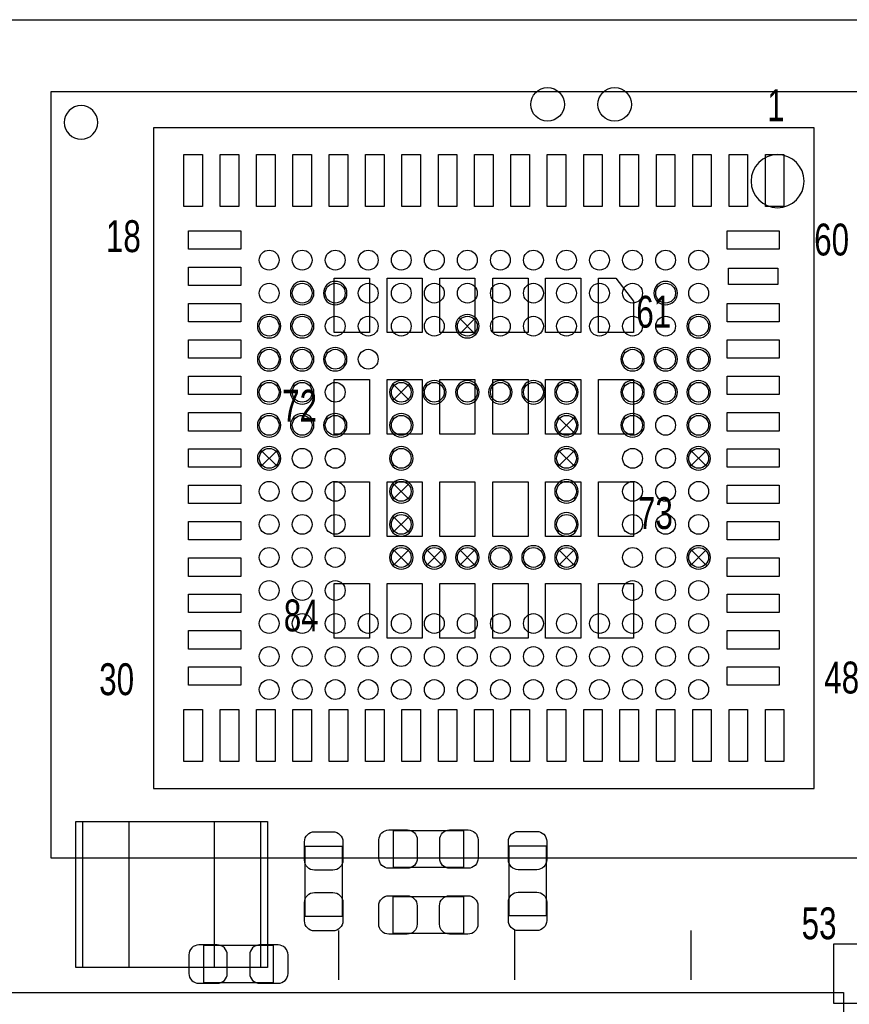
# Model space of a CAD drawing. Extents: x 0 to 67.6, y -0.1 to 51.7.
# Tile 12 of 13: x 39.1 to 51.6, y 36.8 to 51.7. Entities that reach past the tile are written whole.
import ezdxf

# ---------------------------------------------------------------- set-up
doc = ezdxf.new("R2010")
doc.units = 0
for name, color, linetype in [('BG_DESIGN_OUTLINE', 30, 'CONTINUOUS'), ('PG_ASSEMBLY_BOTTOM', 43, 'CONTINUOUS'), ('PG_ASSEMBLY_TOP', 253, 'CONTINUOUS'), ('PIN_BOTTOM', 211, 'CONTINUOUS'), ('PIN_TOP', 173, 'CONTINUOUS')]:
    doc.layers.add(name, color=color, linetype=linetype)

msp = doc.modelspace()

# ---------------------------------------------------------------- linework, layer by layer
at = {"layer": 'BG_DESIGN_OUTLINE'}
msp.add_lwpolyline([(67.59956, 21.99894, 0.414214), (65.60058, 19.99996, 0.414214), (67.59956, 18.00098), (67.59956, 0), (16.74876, 0), (16.74876, 3.50012, 0.414214), (16.25092, 4.0005, 0.414214), (15.75054, 3.50012), (15.75054, 0), (0, 0), (0, 18.00098, 0.414214), (1.99898, 19.99996, 0.414214), (0, 21.99894), (0, 51.689), (67.59956, 51.689)], format="xyb", close=True, dxfattribs=at)
at = {"layer": 'PG_ASSEMBLY_BOTTOM'}
msp.add_lwpolyline([(52.65674, 38.999922), (39.55669, 38.999922), (39.55669, 50.599848), (52.65674, 50.599848)], close=True, dxfattribs=at)
for points in [[(40.264588, 50.134012, 1), (39.756588, 50.134012, 1), (40.264588, 50.134012)], [(43.53433, 47.55007, 1), (43.17873, 47.55007, 1), (43.53433, 47.55007)], [(44.034456, 47.55007, 1), (43.678856, 47.55007, 1), (44.034456, 47.55007)], [(49.034446, 47.55007, 1), (48.678846, 47.55007, 1), (49.034446, 47.55007)], [(43.034458, 47.049944, 1), (42.678858, 47.049944, 1), (43.034458, 47.049944)], [(43.53433, 47.049944, 1), (43.17873, 47.049944, 1), (43.53433, 47.049944)], [(46.034452, 47.049944, 1), (45.678852, 47.049944, 1), (46.034452, 47.049944)], [(49.534318, 47.049944, 1), (49.178718, 47.049944, 1), (49.534318, 47.049944)], [(43.034458, 46.550072, 1), (42.678858, 46.550072, 1), (43.034458, 46.550072)], [(43.53433, 46.550072, 1), (43.17873, 46.550072, 1), (43.53433, 46.550072)], [(44.034456, 46.550072, 1), (43.678856, 46.550072, 1), (44.034456, 46.550072)], [(48.53432, 46.550072, 1), (48.17872, 46.550072, 1), (48.53432, 46.550072)], [(49.034446, 46.550072, 1), (48.678846, 46.550072, 1), (49.034446, 46.550072)], [(49.534318, 46.550072, 1), (49.178718, 46.550072, 1), (49.534318, 46.550072)], [(43.034458, 46.049946, 1), (42.678858, 46.049946, 1), (43.034458, 46.049946)], [(43.53433, 46.049946, 1), (43.17873, 46.049946, 1), (43.53433, 46.049946)], [(45.034454, 46.049946, 1), (44.678854, 46.049946, 1), (45.034454, 46.049946)], [(45.534326, 46.049946, 1), (45.178726, 46.049946, 1), (45.534326, 46.049946)], [(46.034452, 46.049946, 1), (45.678852, 46.049946, 1), (46.034452, 46.049946)], [(46.534324, 46.049946, 1), (46.178724, 46.049946, 1), (46.534324, 46.049946)], [(47.03445, 46.049946, 1), (46.67885, 46.049946, 1), (47.03445, 46.049946)], [(47.534322, 46.049946, 1), (47.178722, 46.049946, 1), (47.534322, 46.049946)], [(48.53432, 46.049946, 1), (48.17872, 46.049946, 1), (48.53432, 46.049946)], [(49.034446, 46.049946, 1), (48.678846, 46.049946, 1), (49.034446, 46.049946)], [(49.534318, 46.049946, 1), (49.178718, 46.049946, 1), (49.534318, 46.049946)], [(43.034458, 45.550074, 1), (42.678858, 45.550074, 1), (43.034458, 45.550074)], [(43.53433, 45.550074, 1), (43.17873, 45.550074, 1), (43.53433, 45.550074)], [(44.034456, 45.550074, 1), (43.678856, 45.550074, 1), (44.034456, 45.550074)], [(45.034454, 45.550074, 1), (44.678854, 45.550074, 1), (45.034454, 45.550074)], [(47.534322, 45.550074, 1), (47.178722, 45.550074, 1), (47.534322, 45.550074)], [(48.53432, 45.550074, 1), (48.17872, 45.550074, 1), (48.53432, 45.550074)], [(49.534318, 45.550074, 1), (49.178718, 45.550074, 1), (49.534318, 45.550074)], [(43.034458, 45.049948, 1), (42.678858, 45.049948, 1), (43.034458, 45.049948)], [(45.034454, 45.049948, 1), (44.678854, 45.049948, 1), (45.034454, 45.049948)], [(47.534322, 45.049948, 1), (47.178722, 45.049948, 1), (47.534322, 45.049948)], [(49.534318, 45.049948, 1), (49.178718, 45.049948, 1), (49.534318, 45.049948)], [(45.034454, 44.550076, 1), (44.678854, 44.550076, 1), (45.034454, 44.550076)], [(47.534322, 44.550076, 1), (47.178722, 44.550076, 1), (47.534322, 44.550076)], [(45.034454, 44.04995, 1), (44.678854, 44.04995, 1), (45.034454, 44.04995)], [(47.534322, 44.04995, 1), (47.178722, 44.04995, 1), (47.534322, 44.04995)], [(45.034454, 43.550078, 1), (44.678854, 43.550078, 1), (45.034454, 43.550078)], [(45.534326, 43.550078, 1), (45.178726, 43.550078, 1), (45.534326, 43.550078)], [(46.034452, 43.550078, 1), (45.678852, 43.550078, 1), (46.034452, 43.550078)], [(46.534324, 43.550078, 1), (46.178724, 43.550078, 1), (46.534324, 43.550078)], [(47.03445, 43.550078, 1), (46.67885, 43.550078, 1), (47.03445, 43.550078)], [(47.534322, 43.550078, 1), (47.178722, 43.550078, 1), (47.534322, 43.550078)], [(49.534318, 43.550078, 1), (49.178718, 43.550078, 1), (49.534318, 43.550078)]]:
    msp.add_lwpolyline(points, format="xyb", dxfattribs=at)
for points in [[(45.730922, 46.924468), (45.730922, 46.924976), (45.981874, 47.175928)], [(45.731176, 47.175674), (45.731176, 47.175166), (45.982128, 46.924214)], [(44.730924, 45.92447), (44.730924, 45.924978), (44.981876, 46.17593)], [(44.731178, 46.175676), (44.731178, 46.175168), (44.98213, 45.924216)], [(47.230792, 45.424598), (47.230792, 45.425106), (47.481744, 45.676058)], [(47.231046, 45.675804), (47.231046, 45.675296), (47.481998, 45.424344)], [(42.730928, 44.924472), (42.730928, 44.92498), (42.98188, 45.175932)], [(42.731182, 45.175678), (42.731182, 45.17517), (42.982134, 44.924218)], [(47.230792, 44.924472), (47.230792, 44.92498), (47.481744, 45.175932)], [(47.231046, 45.175678), (47.231046, 45.17517), (47.481998, 44.924218)], [(49.230788, 44.924472), (49.230788, 44.92498), (49.48174, 45.175932)], [(49.231042, 45.175678), (49.231042, 45.17517), (49.481994, 44.924218)], [(44.730924, 44.4246), (44.730924, 44.425108), (44.981876, 44.67606)], [(44.731178, 44.675806), (44.731178, 44.675298), (44.98213, 44.424346)], [(44.730924, 43.924474), (44.730924, 43.924982), (44.981876, 44.175934)], [(44.731178, 44.17568), (44.731178, 44.175172), (44.98213, 43.92422)], [(44.730924, 43.424602), (44.730924, 43.42511), (44.981876, 43.676062)], [(44.731178, 43.675808), (44.731178, 43.6753), (44.98213, 43.424348)], [(45.230796, 43.424602), (45.230796, 43.42511), (45.481748, 43.676062)], [(45.23105, 43.675808), (45.23105, 43.6753), (45.482002, 43.424348)], [(45.730922, 43.424602), (45.730922, 43.42511), (45.981874, 43.676062)], [(45.731176, 43.675808), (45.731176, 43.6753), (45.982128, 43.424348)], [(47.230792, 43.424602), (47.230792, 43.42511), (47.481744, 43.676062)], [(47.231046, 43.675808), (47.231046, 43.6753), (47.481998, 43.424348)], [(49.230788, 43.424602), (49.230788, 43.42511), (49.48174, 43.676062)], [(49.231042, 43.675808), (49.231042, 43.6753), (49.481994, 43.424348)], [(41.862502, 37.674042), (41.862502, 37.114226), (42.922698, 37.114226), (42.922698, 37.674042), (41.862502, 37.674042)]]:
    msp.add_lwpolyline(points, dxfattribs=at)
at = {"layer": 'PG_ASSEMBLY_TOP'}
for points in [[(51.105308, 50.052732), (41.107868, 50.052732), (41.107868, 40.055292), (51.105308, 40.055292), (51.105308, 50.052732)], [(40.032178, 37.349938), (42.732198, 37.349938), (42.732198, 39.549832), (40.032178, 39.549832), (40.032178, 37.349938)], [(44.73829, 38.855904), (44.73829, 39.41572), (45.798486, 39.41572), (45.798486, 38.855904), (44.73829, 38.855904)], [(43.402504, 39.177722), (43.96232, 39.177722), (43.96232, 38.117526), (43.402504, 38.117526), (43.402504, 39.177722)], [(46.48708, 39.18331), (47.046896, 39.18331), (47.046896, 38.123114), (46.48708, 38.123114), (46.48708, 39.18331)], [(45.795946, 38.41877), (45.795946, 37.858954), (44.73575, 37.858954), (44.73575, 38.41877), (45.795946, 38.41877)], [(43.904662, 37.90442), (43.904662, 37.154358)], [(46.571662, 37.90442), (46.571662, 37.154358)], [(49.238662, 37.90442), (49.238662, 37.154358)], [(23.816564, 36.967414), (51.54676, 36.967414), (51.54676, 7.967218), (22.546564, 7.967218), (22.546564, 35.697414), (23.816564, 36.967414)]]:
    msp.add_lwpolyline(points, dxfattribs=at)
msp.add_lwpolyline([(50.952908, 49.245012, 1), (50.150268, 49.245012, 1)], format="xyb", close=True, dxfattribs=at)
at = {"layer": 'PIN_BOTTOM'}
for points in [[(41.792652, 37.104066), (42.07256, 37.104066, 0.414846), (42.222674, 37.25418), (42.222674, 37.534088, 0.414846), (42.07256, 37.684202), (41.792652, 37.684202, 0.414846), (41.642538, 37.534088), (41.642538, 37.25418, 0.414846)], [(42.992548, 37.684202), (42.71264, 37.684202, 0.414846), (42.562526, 37.534088), (42.562526, 37.25418, 0.414846), (42.71264, 37.104066), (42.992548, 37.104066, 0.414846), (43.142662, 37.25418), (43.142662, 37.534088, 0.414846)]]:
    msp.add_lwpolyline(points, format="xyb", close=True, dxfattribs=at)
msp.add_lwpolyline([(51.399186, 37.694616), (51.399186, 36.805616), (52.008786, 36.805616), (52.008786, 37.694616)], close=True, dxfattribs=at)
for centre in [(42.856658, 48.049942), (43.35653, 48.049942), (43.856656, 48.049942), (44.356528, 48.049942), (44.856654, 48.049942), (45.356526, 48.049942), (45.856652, 48.049942), (46.356524, 48.049942), (46.85665, 48.049942), (47.356522, 48.049942), (47.856648, 48.049942), (48.35652, 48.049942), (48.856646, 48.049942), (49.356518, 48.049942), (42.856658, 47.55007), (43.35653, 47.55007), (43.856656, 47.55007), (44.356528, 47.55007), (44.856654, 47.55007), (45.356526, 47.55007), (45.856652, 47.55007), (46.356524, 47.55007), (46.85665, 47.55007), (47.356522, 47.55007), (47.856648, 47.55007), (48.35652, 47.55007), (48.856646, 47.55007), (49.356518, 47.55007), (42.856658, 47.049944), (43.35653, 47.049944), (43.856656, 47.049944), (44.356528, 47.049944), (44.856654, 47.049944), (45.356526, 47.049944), (45.856652, 47.049944), (46.356524, 47.049944), (46.85665, 47.049944), (47.356522, 47.049944), (47.856648, 47.049944), (48.35652, 47.049944), (48.856646, 47.049944), (49.356518, 47.049944), (42.856658, 46.550072), (43.35653, 46.550072), (43.856656, 46.550072), (44.356528, 46.550072), (48.35652, 46.550072), (48.856646, 46.550072), (49.356518, 46.550072), (42.856658, 46.049946), (43.35653, 46.049946), (43.856656, 46.049946), (44.856654, 46.049946), (45.356526, 46.049946), (45.856652, 46.049946), (46.356524, 46.049946), (46.85665, 46.049946), (47.356522, 46.049946), (48.35652, 46.049946), (48.856646, 46.049946), (49.356518, 46.049946), (42.856658, 45.550074), (43.35653, 45.550074), (43.856656, 45.550074), (44.856654, 45.550074), (47.356522, 45.550074), (48.35652, 45.550074), (48.856646, 45.550074), (49.356518, 45.550074), (42.856658, 45.049948), (43.35653, 45.049948), (43.856656, 45.049948), (44.856654, 45.049948), (47.356522, 45.049948), (48.35652, 45.049948), (48.856646, 45.049948), (49.356518, 45.049948), (42.856658, 44.550076), (43.35653, 44.550076), (43.856656, 44.550076), (44.856654, 44.550076), (47.356522, 44.550076), (48.35652, 44.550076), (48.856646, 44.550076), (49.356518, 44.550076), (42.856658, 44.04995), (43.35653, 44.04995), (43.856656, 44.04995), (44.856654, 44.04995), (47.356522, 44.04995), (48.35652, 44.04995), (48.856646, 44.04995), (49.356518, 44.04995), (42.856658, 43.550078), (43.35653, 43.550078), (43.856656, 43.550078), (44.856654, 43.550078), (45.356526, 43.550078), (45.856652, 43.550078), (46.356524, 43.550078), (46.85665, 43.550078), (47.356522, 43.550078), (48.35652, 43.550078), (48.856646, 43.550078), (49.356518, 43.550078), (42.856658, 43.049952), (43.35653, 43.049952), (43.856656, 43.049952), (48.35652, 43.049952), (48.856646, 43.049952), (49.356518, 43.049952), (42.856658, 42.55008), (43.35653, 42.55008), (43.856656, 42.55008), (44.356528, 42.55008), (44.856654, 42.55008), (45.356526, 42.55008), (45.856652, 42.55008), (46.356524, 42.55008), (46.85665, 42.55008), (47.356522, 42.55008), (47.856648, 42.55008), (48.35652, 42.55008), (48.856646, 42.55008), (49.356518, 42.55008), (42.856658, 42.049954), (43.35653, 42.049954), (43.856656, 42.049954), (44.356528, 42.049954), (44.856654, 42.049954), (45.356526, 42.049954), (45.856652, 42.049954), (46.356524, 42.049954), (46.85665, 42.049954), (47.356522, 42.049954), (47.856648, 42.049954), (48.35652, 42.049954), (48.856646, 42.049954), (49.356518, 42.049954), (42.856658, 41.550082), (43.35653, 41.550082), (43.856656, 41.550082), (44.356528, 41.550082), (44.856654, 41.550082), (45.356526, 41.550082), (45.856652, 41.550082), (46.356524, 41.550082), (46.85665, 41.550082), (47.356522, 41.550082), (47.856648, 41.550082), (48.35652, 41.550082), (48.856646, 41.550082), (49.356518, 41.550082)]:
    msp.add_circle(centre, 0.149987, dxfattribs=at)
at = {"layer": 'PIN_TOP'}
for points in [[(41.847008, 49.648872), (41.847008, 48.861472), (41.567608, 48.861472), (41.567608, 49.648872)], [(42.395648, 49.648872), (42.395648, 48.861472), (42.116248, 48.861472), (42.116248, 49.648872)], [(42.946828, 49.648872), (42.946828, 48.861472), (42.667428, 48.861472), (42.667428, 49.648872)], [(43.495468, 49.648872), (43.495468, 48.861472), (43.216068, 48.861472), (43.216068, 49.648872)], [(44.046648, 49.648872), (44.046648, 48.861472), (43.767248, 48.861472), (43.767248, 49.648872)], [(44.595288, 49.648872), (44.595288, 48.861472), (44.315888, 48.861472), (44.315888, 49.648872)], [(45.146468, 49.648872), (45.146468, 48.861472), (44.867068, 48.861472), (44.867068, 49.648872)], [(45.697648, 49.648872), (45.697648, 48.861472), (45.418248, 48.861472), (45.418248, 49.648872)], [(46.246288, 49.648872), (46.246288, 48.861472), (45.966888, 48.861472), (45.966888, 49.648872)], [(46.794928, 49.648872), (46.794928, 48.861472), (46.515528, 48.861472), (46.515528, 49.648872)], [(47.346108, 49.648872), (47.346108, 48.861472), (47.066708, 48.861472), (47.066708, 49.648872)], [(47.897288, 49.648872), (47.897288, 48.861472), (47.617888, 48.861472), (47.617888, 49.648872)], [(48.445928, 49.648872), (48.445928, 48.861472), (48.166528, 48.861472), (48.166528, 49.648872)], [(48.997108, 49.648872), (48.997108, 48.861472), (48.717708, 48.861472), (48.717708, 49.648872)], [(49.545748, 49.648872), (49.545748, 48.861472), (49.266348, 48.861472), (49.266348, 49.648872)], [(50.096928, 49.648872), (50.096928, 48.861472), (49.817528, 48.861472), (49.817528, 49.648872)], [(50.645568, 49.648872), (50.645568, 48.861472), (50.366168, 48.861472), (50.366168, 49.648872)], [(41.638728, 48.493172), (42.426128, 48.493172), (42.426128, 48.213772), (41.638728, 48.213772)], [(49.787048, 48.493172), (50.574448, 48.493172), (50.574448, 48.213772), (49.787048, 48.213772)], [(41.638728, 47.944532), (42.426128, 47.944532), (42.426128, 47.665132), (41.638728, 47.665132)], [(49.806098, 47.929292), (50.555398, 47.929292), (50.555398, 47.680372), (49.806098, 47.680372)], [(44.374308, 47.778162), (44.374308, 46.952662), (43.840908, 46.952662), (43.840908, 47.778162)], [(45.174408, 47.778162), (45.174408, 46.952662), (44.641008, 46.952662), (44.641008, 47.778162)], [(45.971968, 47.778162), (45.971968, 46.952662), (45.438568, 46.952662), (45.438568, 47.778162)], [(46.774608, 47.778162), (46.774608, 46.952662), (46.241208, 46.952662), (46.241208, 47.778162)], [(47.572168, 47.778162), (47.572168, 46.952662), (47.038768, 46.952662), (47.038768, 47.778162)], [(47.838868, 47.778162), (48.105568, 47.778162), (48.372268, 47.428912), (48.372268, 46.952662), (47.838868, 46.952662)], [(41.638728, 47.393352), (42.426128, 47.393352), (42.426128, 47.113952), (41.638728, 47.113952)], [(49.787048, 47.393352), (50.574448, 47.393352), (50.574448, 47.113952), (49.787048, 47.113952)], [(41.638728, 46.844712), (42.426128, 46.844712), (42.426128, 46.565312), (41.638728, 46.565312)], [(49.787048, 46.844712), (50.574448, 46.844712), (50.574448, 46.565312), (49.787048, 46.565312)], [(41.638728, 46.293532), (42.426128, 46.293532), (42.426128, 46.014132), (41.638728, 46.014132)], [(44.374308, 46.241462), (44.374308, 45.415962), (43.840908, 45.415962), (43.840908, 46.241462)], [(45.174408, 46.241462), (45.174408, 45.415962), (44.641008, 45.415962), (44.641008, 46.241462)], [(45.971968, 46.241462), (45.971968, 45.415962), (45.438568, 45.415962), (45.438568, 46.241462)], [(46.774608, 46.241462), (46.774608, 45.415962), (46.241208, 45.415962), (46.241208, 46.241462)], [(47.572168, 46.241462), (47.572168, 45.415962), (47.038768, 45.415962), (47.038768, 46.241462)], [(48.372268, 46.241462), (48.372268, 45.415962), (47.838868, 45.415962), (47.838868, 46.241462)], [(49.787048, 46.293532), (50.574448, 46.293532), (50.574448, 46.014132), (49.787048, 46.014132)], [(41.638728, 45.742352), (42.426128, 45.742352), (42.426128, 45.462952), (41.638728, 45.462952)], [(49.787048, 45.742352), (50.574448, 45.742352), (50.574448, 45.462952), (49.787048, 45.462952)], [(41.638728, 45.193712), (42.426128, 45.193712), (42.426128, 44.914312), (41.638728, 44.914312)], [(49.787048, 45.193712), (50.574448, 45.193712), (50.574448, 44.914312), (49.787048, 44.914312)], [(41.638728, 44.645072), (42.426128, 44.645072), (42.426128, 44.365672), (41.638728, 44.365672)], [(44.374308, 44.692062), (44.374308, 43.866562), (43.840908, 43.866562), (43.840908, 44.692062)], [(45.174408, 44.692062), (45.174408, 43.866562), (44.641008, 43.866562), (44.641008, 44.692062)], [(45.971968, 44.692062), (45.971968, 43.866562), (45.438568, 43.866562), (45.438568, 44.692062)], [(46.774608, 44.692062), (46.774608, 43.866562), (46.241208, 43.866562), (46.241208, 44.692062)], [(47.572168, 44.692062), (47.572168, 43.866562), (47.038768, 43.866562), (47.038768, 44.692062)], [(48.372268, 44.692062), (48.372268, 43.866562), (47.838868, 43.866562), (47.838868, 44.692062)], [(49.787048, 44.645072), (50.574448, 44.645072), (50.574448, 44.365672), (49.787048, 44.365672)], [(41.638728, 44.093892), (42.426128, 44.093892), (42.426128, 43.814492), (41.638728, 43.814492)], [(49.787048, 44.093892), (50.574448, 44.093892), (50.574448, 43.814492), (49.787048, 43.814492)], [(41.638728, 43.542712), (42.426128, 43.542712), (42.426128, 43.263312), (41.638728, 43.263312)], [(49.787048, 43.542712), (50.574448, 43.542712), (50.574448, 43.263312), (49.787048, 43.263312)], [(44.374308, 43.155362), (44.374308, 42.329862), (43.840908, 42.329862), (43.840908, 43.155362)], [(45.174408, 43.155362), (45.174408, 42.329862), (44.641008, 42.329862), (44.641008, 43.155362)], [(45.971968, 43.155362), (45.971968, 42.329862), (45.438568, 42.329862), (45.438568, 43.155362)], [(46.774608, 43.155362), (46.774608, 42.329862), (46.241208, 42.329862), (46.241208, 43.155362)], [(47.572168, 43.155362), (47.572168, 42.329862), (47.038768, 42.329862), (47.038768, 43.155362)], [(48.372268, 43.155362), (48.372268, 42.329862), (47.838868, 42.329862), (47.838868, 43.155362)], [(41.638728, 42.994072), (42.426128, 42.994072), (42.426128, 42.714672), (41.638728, 42.714672)], [(49.787048, 42.994072), (50.574448, 42.994072), (50.574448, 42.714672), (49.787048, 42.714672)], [(41.638728, 42.442892), (42.426128, 42.442892), (42.426128, 42.163492), (41.638728, 42.163492)], [(49.787048, 42.442892), (50.574448, 42.442892), (50.574448, 42.163492), (49.787048, 42.163492)], [(41.638728, 41.894252), (42.426128, 41.894252), (42.426128, 41.614852), (41.638728, 41.614852)], [(49.787048, 41.894252), (50.574448, 41.894252), (50.574448, 41.614852), (49.787048, 41.614852)], [(41.847008, 41.246552), (41.847008, 40.459152), (41.567608, 40.459152), (41.567608, 41.246552)], [(42.395648, 41.246552), (42.395648, 40.459152), (42.116248, 40.459152), (42.116248, 41.246552)], [(42.946828, 41.246552), (42.946828, 40.459152), (42.667428, 40.459152), (42.667428, 41.246552)], [(43.495468, 41.246552), (43.495468, 40.459152), (43.216068, 40.459152), (43.216068, 41.246552)], [(44.046648, 41.246552), (44.046648, 40.459152), (43.767248, 40.459152), (43.767248, 41.246552)], [(44.595288, 41.246552), (44.595288, 40.459152), (44.315888, 40.459152), (44.315888, 41.246552)], [(45.146468, 41.246552), (45.146468, 40.459152), (44.867068, 40.459152), (44.867068, 41.246552)], [(45.697648, 41.246552), (45.697648, 40.459152), (45.418248, 40.459152), (45.418248, 41.246552)], [(46.246288, 41.246552), (46.246288, 40.459152), (45.966888, 40.459152), (45.966888, 41.246552)], [(46.794928, 41.246552), (46.794928, 40.459152), (46.515528, 40.459152), (46.515528, 41.246552)], [(47.346108, 41.246552), (47.346108, 40.459152), (47.066708, 40.459152), (47.066708, 41.246552)], [(47.897288, 41.246552), (47.897288, 40.459152), (47.617888, 40.459152), (47.617888, 41.246552)], [(48.445928, 41.246552), (48.445928, 40.459152), (48.166528, 40.459152), (48.166528, 41.246552)], [(48.997108, 41.246552), (48.997108, 40.459152), (48.717708, 40.459152), (48.717708, 41.246552)], [(49.545748, 41.246552), (49.545748, 40.459152), (49.266348, 40.459152), (49.266348, 41.246552)], [(50.096928, 41.246552), (50.096928, 40.459152), (49.817528, 40.459152), (49.817528, 41.246552)], [(50.645568, 41.246552), (50.645568, 40.459152), (50.366168, 40.459152), (50.366168, 41.246552)], [(39.933118, 37.345112), (39.933118, 39.554912), (40.733218, 39.554912), (40.733218, 37.345112)], [(42.031158, 37.345112), (42.031158, 39.554912), (42.831258, 39.554912), (42.831258, 37.345112)]]:
    msp.add_lwpolyline(points, close=True, dxfattribs=at)
for points in [[(43.97248, 39.247572), (43.97248, 38.967664, -0.414846), (43.822366, 38.81755), (43.542458, 38.81755, -0.414846), (43.392344, 38.967664), (43.392344, 39.247572, -0.414846), (43.542458, 39.397686), (43.822366, 39.397686, -0.414846)], [(44.66844, 39.42588), (44.948348, 39.42588, -0.414846), (45.098462, 39.275766), (45.098462, 38.995858, -0.414846), (44.948348, 38.845744), (44.66844, 38.845744, -0.414846), (44.518326, 38.995858), (44.518326, 39.275766, -0.414846)], [(45.868336, 38.845744), (45.588428, 38.845744, -0.414846), (45.438314, 38.995858), (45.438314, 39.275766, -0.414846), (45.588428, 39.42588), (45.868336, 39.42588, -0.414846), (46.01845, 39.275766), (46.01845, 38.995858, -0.414846)], [(47.057056, 39.25316), (47.057056, 38.973252, -0.414846), (46.906942, 38.823138), (46.627034, 38.823138, -0.414846), (46.47692, 38.973252), (46.47692, 39.25316, -0.414846), (46.627034, 39.403274), (46.906942, 39.403274, -0.414846)], [(43.392344, 38.047676), (43.392344, 38.327584, -0.414846), (43.542458, 38.477698), (43.822366, 38.477698, -0.414846), (43.97248, 38.327584), (43.97248, 38.047676, -0.414846), (43.822366, 37.897562), (43.542458, 37.897562, -0.414846)], [(46.47692, 38.053264), (46.47692, 38.333172, -0.414846), (46.627034, 38.483286), (46.906942, 38.483286, -0.414846), (47.057056, 38.333172), (47.057056, 38.053264, -0.414846), (46.906942, 37.90315), (46.627034, 37.90315, -0.414846)], [(44.6659, 38.42893), (44.945808, 38.42893, -0.414846), (45.095922, 38.278816), (45.095922, 37.998908, -0.414846), (44.945808, 37.848794), (44.6659, 37.848794, -0.414846), (44.515786, 37.998908), (44.515786, 38.278816, -0.414846)], [(45.865796, 37.848794), (45.585888, 37.848794, -0.414846), (45.435774, 37.998908), (45.435774, 38.278816, -0.414846), (45.585888, 38.42893), (45.865796, 38.42893, -0.414846), (46.01591, 38.278816), (46.01591, 37.998908, -0.414846)]]:
    msp.add_lwpolyline(points, format="xyb", close=True, dxfattribs=at)
for centre in [(47.070518, 50.407062), (48.086518, 50.407062)]:
    msp.add_circle(centre, 0.254, dxfattribs=at)

# ---------------------------------------------------------------- texts
at = {"layer": 'PG_ASSEMBLY_TOP', "width": 0.736842}
for s, p in [('1', (50.3936, 50.1523)), ('18', (40.386, 48.1711)), ('60', (51.1048, 48.1203)), ('61', (48.4124, 47.0281)), ('72', (43.053, 45.6057)), ('73', (48.4378, 43.9801)), ('84', (43.0784, 42.4307)), ('30', (40.2844, 41.4655)), ('48', (51.2572, 41.4909)), ('53', (50.915062, 37.770816))]:
    msp.add_text(s, height=0.4826, dxfattribs=at).set_placement(p)

doc.saveas('drawing.dxf')
